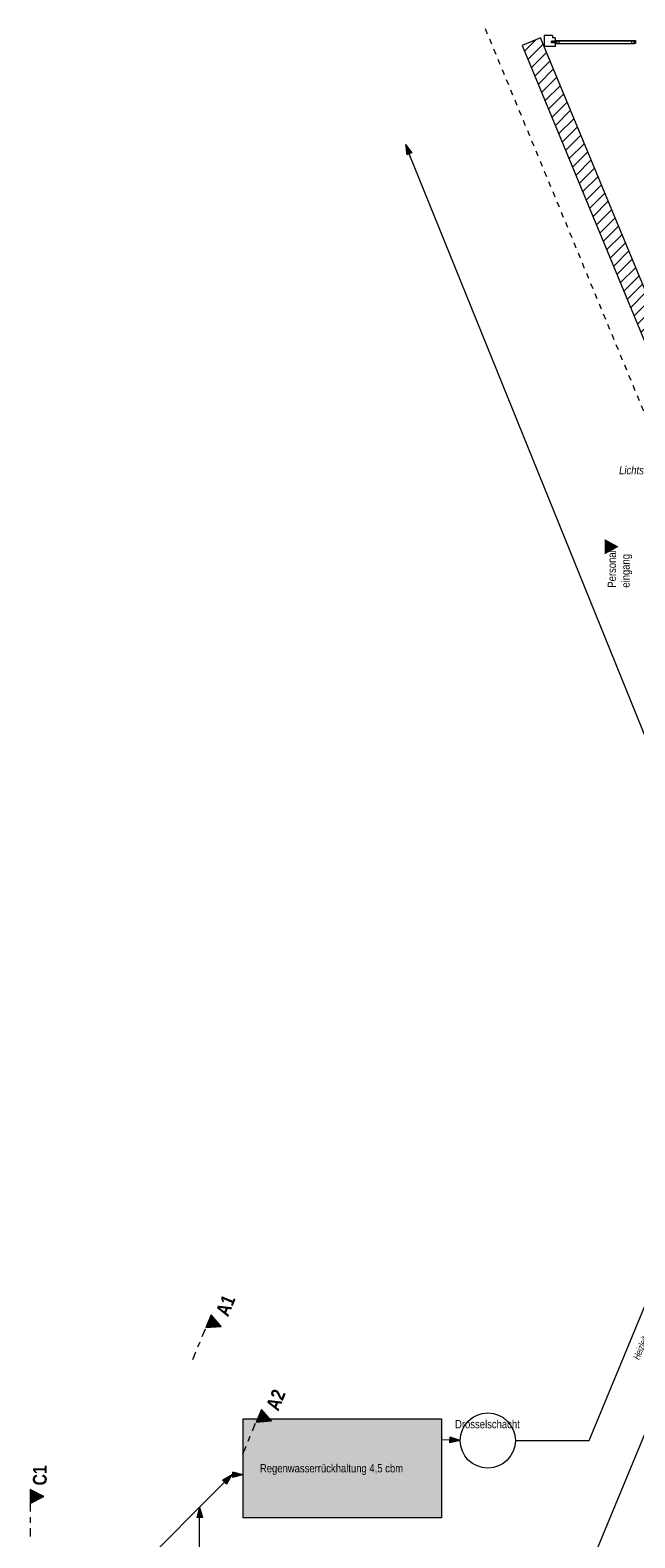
# Model space of a CAD drawing. Header units: metres. Extents: x -89 to 754, y -195 to 69.
# Tile 253 of 256: x 10 to 21, y 28 to 55. Entities that reach past the tile are written whole.
import ezdxf

# ---------------------------------------------------------------- set-up
doc = ezdxf.new("R2010")
doc.units = ezdxf.units.M
doc.header["$MEASUREMENT"] = 0
for name, pattern in [('Schnittlinie', [0.3, 0.15, -0.075, 0, -0.075]), ('Strichlinie_ eng', [0.115, 0.075, -0.04]), ('Wipeout_Contour', [1, 0, -1])]:
    doc.linetypes.add(name, pattern=pattern)
for name, color, linetype in [('10 Fassade', 7, 'Continuous'), ('10 Wand außen', 7, 'Continuous'), ('30 Dach', 7, 'Continuous'), ('70 Entwässerung_Regenwasser', 7, 'Continuous'), ('70 Heizung', 7, 'Continuous'), ('95 Ausführungsplanung Beschriftung', 7, 'Continuous'), ('97 Brandschutz Dokumentation', 7, 'Continuous'), ('98 Schnitt Marker', 7, 'Continuous'), ('@RL_500 Einrichtung', 7, 'Continuous'), ('Abbruch_70 Entwässerung_Regenwasser', 7, 'Continuous'), ('Neubau_70 Entwässerung_Regenwasser', 7, 'Continuous')]:
    doc.layers.add(name, color=color, linetype=linetype)
doc.styles.add('ERSTELLTER_STIL_2', font='ARIALN.TTF')
doc.styles.add('ERSTELLTER_STIL_3', font='ARIALN.TTF')
doc.styles.add('ERSTELLTER_STIL_6', font='ARIALN.TTF')
doc.styles.add('ERSTELLTER_STIL_7', font='arial.ttf', dxfattribs={"width": 0.75})
doc.linetypes.add('Regenwasserleitung', pattern='A,0,[2,995_ARC_230 ERW_GR_EG_2607291.Shx,S=0.007841,R=0,X=0,Y=0],-0.988,0', length=0.988)

# ---------------------------------------------------------------- blocks, each defined once
blk = doc.blocks.new('Gebäudeeingang 27')
at = {"layer": '@RL_500 Einrichtung', "linetype": 'Continuous', "lineweight": 0, "true_color": 0x000000}
blk.add_hatch(color=18, dxfattribs=at).paths.add_polyline_path([(-0.125, 0.1375), (-0.125, -0.1375), (0.125, 0)])

msp = doc.modelspace()

# ---------------------------------------------------------------- hatches: boundary and pattern name
at = {"layer": '10 Wand außen', "linetype": 'Continuous', "lineweight": 18, "true_color": 0x1f1f1f}
h = msp.add_hatch(dxfattribs=at)
h.set_pattern_fill('Mauerziegel_HLz_4_0001', color=250, style=0, pattern_type=2)
h.set_pattern_definition([(45, (0, 0), (-0.106066, 0.106066), [])])
h.paths.add_polyline_path([(19.16, 54.962), (18.823, 54.822), (21.601, 48.116), (21.739, 48.173), (21.804, 48.2), (21.938, 48.256)])
at = {"layer": '70 Entwässerung_Regenwasser', "linetype": 'Continuous', "lineweight": 18, "true_color": 0x00a8ff}
for points in [[(16.707, 53.029), (16.731, 52.837), (16.824, 52.875)], [(17.702, 29.529), (17.518, 29.589), (17.513, 29.489)], [(13.557, 28.906), (13.39, 28.809), (13.461, 28.738)], [(13.765, 28.906), (13.578, 28.956), (13.578, 28.856)], [(12.975, 28.323), (12.925, 28.136), (13.025, 28.136)]]:
    msp.add_hatch(color=140, dxfattribs=at).paths.add_polyline_path(points)
at = {"layer": '98 Schnitt Marker', "linetype": 'Continuous', "lineweight": 0, "true_color": 0x000000}
for points in [[(13.184, 31.806), (13.088, 31.575), (13.367, 31.594)], [(14.095, 30.094), (13.999, 29.863), (14.278, 29.883)], [(9.9, 28.639), (9.9, 28.389), (10.15, 28.514)]]:
    msp.add_hatch(color=18, dxfattribs=at).paths.add_polyline_path(points)
at = {"layer": 'Neubau_70 Entwässerung_Regenwasser', "linetype": 'Continuous', "lineweight": 0, "true_color": 0xb9d3d3}
msp.add_hatch(color=9, dxfattribs=at).paths.add_polyline_path([(13.765, 29.924), (17.365, 29.924), (17.365, 28.124), (13.765, 28.124)])

# ---------------------------------------------------------------- linework, layer by layer
at = {"layer": '10 Fassade', "color": 7, "linetype": 'Continuous', "lineweight": 13}
msp.add_line((19.226, 55.002), (19.226, 54.802), dxfattribs=at)
at = {"layer": '10 Wand außen', "color": 7, "linetype": 'Continuous', "lineweight": 9, "flags": 128}
for points in [[(19.16, 54.962), (18.823, 54.822)], [(21.938, 48.256), (19.16, 54.962)], [(18.823, 54.822), (21.601, 48.116)]]:
    msp.add_lwpolyline(points, dxfattribs=at)
at = {"layer": '70 Entwässerung_Regenwasser', "color": 140, "linetype": 'Continuous', "lineweight": 18, "true_color": 0x00a8ff}
for p, q in [((16.707, 53.029), (16.824, 52.875)), ((16.707, 53.029), (16.731, 52.837)), ((16.824, 52.875), (16.731, 52.837)), ((23.166, 37.085), (16.777, 52.856)), ((20.041, 29.529), (23.166, 37.085)), ((17.365, 29.547), (17.516, 29.539)), ((17.513, 29.489), (17.518, 29.589)), ((17.702, 29.529), (17.513, 29.489)), ((17.702, 29.529), (17.518, 29.589)), ((18.702, 29.529), (20.041, 29.529)), ((10.054, 25.402), (13.425, 28.774)), ((13.557, 28.906), (13.39, 28.809)), ((13.461, 28.738), (13.39, 28.809)), ((13.557, 28.906), (13.461, 28.738)), ((13.557, 28.906), (13.578, 28.906)), ((13.578, 28.856), (13.578, 28.956)), ((13.765, 28.906), (13.578, 28.956)), ((13.765, 28.906), (13.578, 28.856)), ((12.975, 28.323), (12.925, 28.136)), ((12.975, 28.323), (13.025, 28.136)), ((13.025, 28.136), (12.925, 28.136)), ((12.975, 25.402), (12.975, 28.136))]:
    msp.add_line(p, q, dxfattribs=at)
msp.add_circle((18.202, 29.529), 0.5, dxfattribs=at)
at = {"layer": '98 Schnitt Marker', "color": 7, "linetype": 'Schnittlinie', "lineweight": 9}
for p, q in [((12.849, 30.997), (13.088, 31.575)), ((13.76, 29.286), (13.999, 29.863)), ((9.9, 28.389), (9.9, 27.764))]:
    msp.add_line(p, q, dxfattribs=at)
at = {"layer": '98 Schnitt Marker', "color": 7, "linetype": 'Continuous', "lineweight": 9, "flags": 128}
for points in [[(13.184, 31.806), (13.088, 31.575), (13.367, 31.594)], [(14.095, 30.094), (13.999, 29.863), (14.278, 29.883)], [(9.9, 28.639), (9.9, 28.389), (10.15, 28.514)]]:
    msp.add_lwpolyline(points, close=True, dxfattribs=at)
at = {"layer": 'Abbruch_70 Entwässerung_Regenwasser', "color": 140, "linetype": 'Regenwasserleitung', "lineweight": 18, "true_color": 0x00a8ff}
msp.add_line((19.224, 25.243), (23.803, 36.298), dxfattribs=at)
at = {"layer": 'Neubau_70 Entwässerung_Regenwasser', "color": 140, "linetype": 'Continuous', "lineweight": 18, "true_color": 0x00a8ff, "flags": 128}
msp.add_lwpolyline([(13.765, 29.924), (17.365, 29.924), (17.365, 28.124), (13.765, 28.124)], close=True, dxfattribs=at)

# ---------------------------------------------------------------- block references
at = {"layer": '@RL_500 Einrichtung', "color": 253, "linetype": 'Continuous', "lineweight": 13, "true_color": 0x9f9f9f}
msp.add_blockref('Gebäudeeingang 27', (20.45, 45.734), dxfattribs=at)

# ---------------------------------------------------------------- texts
at = {"layer": '70 Entwässerung_Regenwasser', "color": 140, "linetype": 'Continuous', "lineweight": 18, "true_color": 0x00a8ff, "insert": (17.608, 29.901), "char_height": 0.15, "attachment_point": 1, "style": 'ERSTELLTER_STIL_3'}
msp.add_mtext('\\A1;{\\pql;\\fArial Narrow|b0|i0|c0|p0;\\W1.000000;Drosselschacht}', dxfattribs=at)
at = {"layer": '70 Heizung', "color": 7, "linetype": 'Continuous', "lineweight": 9, "insert": (20.834, 31.03), "char_height": 0.125, "attachment_point": 1, "rotation": 67.5301, "style": 'ERSTELLTER_STIL_7'}
msp.add_mtext('\\A1;{\\pql;\\fArial|b0|i1|c0|p0;\\W0.750000;Heizleitungen verlaufen \\fArial|b0|i1|c0|p0;\\H0.977916x;\\W0.750000;1m unter dem Erdreich}', dxfattribs=at)
at = {"layer": '95 Ausführungsplanung Beschriftung', "color": 7, "linetype": 'Continuous', "lineweight": 9, "insert": (20.377, 44.991), "char_height": 0.15, "attachment_point": 1, "rotation": 90, "line_spacing_factor": 0.996837, "style": 'ERSTELLTER_STIL_3'}
msp.add_mtext('\\A1;{\\pql;\\fArial Narrow|b0|i0|c0|p0;\\W1.000000;Personal\\fArial Narrow|b0|i0|c0|p0;\\W1.000000;-\\P\\pql;\\fArial Narrow|b0|i0|c0|p0;\\W1.000000;eingang}', dxfattribs=at)
at = {"layer": '97 Brandschutz Dokumentation', "color": 7, "linetype": 'Continuous', "lineweight": 9, "insert": (20.585, 47.197), "char_height": 0.15, "attachment_point": 1, "style": 'ERSTELLTER_STIL_6'}
msp.add_mtext('\\A1;{\\pql;\\fArial Narrow|b0|i1|c0|p0;\\W1.000000;Lichtschacht}', dxfattribs=at)
at = {"layer": '98 Schnitt Marker', "color": 7, "lineweight": 9, "char_height": 0.25, "attachment_point": 7, "style": 'ERSTELLTER_STIL_2'}
for s, insert, rotation in [('\\A1;{\\pql;\\pt0;\\fArial Narrow|b1|i0|c0|p0;\\W1.000000;A1}', (13.49, 31.76), 67.5), ('\\A1;{\\pql;\\pt0;\\fArial Narrow|b1|i0|c0|p0;\\W1.000000;A2}', (14.401, 30.049), 67.5), ('\\A1;{\\pql;\\pt0;\\fArial Narrow|b1|i0|c0|p0;\\W1.000000;C1}', (10.204, 28.714), 90)]:
    msp.add_mtext(s, dxfattribs=dict(at, insert=insert, rotation=rotation))
at = {"layer": 'Neubau_70 Entwässerung_Regenwasser', "color": 140, "linetype": 'Continuous', "lineweight": 18, "true_color": 0x00a8ff, "insert": (14.068, 29.101), "char_height": 0.15, "attachment_point": 1, "style": 'ERSTELLTER_STIL_3'}
msp.add_mtext('\\A1;{\\pql;\\fArial Narrow|b0|i0|c0|p0;\\W1.000000;Regenwasserrückhaltung 4,5 cbm}', dxfattribs=at)

# ---------------------------------------------------------------- next in the draw order: wipeouts: each hides what was drawn before it
at = {"color": 254, "linetype": 'Wipeout_Contour', "lineweight": 0, "ltscale": 233.86551}
msp.add_wipeout([(20.815, 54.907), (19.491, 54.907), (19.491, 54.852), (20.815, 54.852)], dxfattribs=at).dxf.layer = '10 Fassade'

# ---------------------------------------------------------------- next in the draw order: wipeouts: each hides what was drawn before it
at = {"color": 254, "linetype": 'Wipeout_Contour', "lineweight": 0, "ltscale": 233.979019}
msp.add_wipeout([(19.471, 54.912), (19.471, 54.907), (20.835, 54.907), (20.835, 54.912)], dxfattribs=at).dxf.layer = '10 Fassade'

# ---------------------------------------------------------------- next in the draw order: linework, layer by layer
at = {"layer": '10 Fassade', "color": 7, "linetype": 'Continuous', "lineweight": 13}
for p, q in [((19.376, 55.002), (19.226, 55.002)), ((19.376, 55.002), (19.376, 54.962)), ((19.426, 54.962), (19.376, 54.962)), ((19.426, 54.962), (19.426, 54.897)), ((19.376, 54.802), (19.226, 54.802)), ((19.356, 54.897), (19.356, 54.867)), ((19.376, 54.897), (19.356, 54.897)), ((19.376, 54.867), (19.356, 54.867)), ((19.396, 54.897), (19.376, 54.897)), ((19.396, 54.867), (19.376, 54.867)), ((19.426, 54.802), (19.376, 54.802)), ((19.396, 54.897), (19.396, 54.867)), ((19.406, 54.897), (19.406, 54.867)), ((19.426, 54.897), (19.406, 54.897)), ((19.426, 54.867), (19.406, 54.867)), ((19.426, 54.867), (19.426, 54.802)), ((19.491, 54.907), (20.815, 54.907)), ((20.815, 54.897), (19.491, 54.897)), ((20.815, 54.852), (19.491, 54.852))]:
    msp.add_line(p, q, dxfattribs=at)
at = {"layer": '10 Fassade', "color": 7, "linetype": 'Continuous', "lineweight": 13, "flags": 128}
for points in [[(19.396, 54.897), (19.396, 54.867), (19.356, 54.867), (19.356, 54.897)], [(19.426, 54.912), (19.471, 54.912), (19.471, 54.907), (19.446, 54.907), (19.446, 54.857), (19.426, 54.857)], [(19.446, 54.907), (19.491, 54.907), (19.491, 54.852), (19.446, 54.852)], [(19.471, 54.912), (20.835, 54.912), (20.835, 54.907), (19.471, 54.907)], [(20.86, 54.852), (20.815, 54.852), (20.815, 54.907), (20.86, 54.907)], [(20.88, 54.857), (20.86, 54.857), (20.86, 54.907), (20.835, 54.907), (20.835, 54.912), (20.88, 54.912)]]:
    msp.add_lwpolyline(points, close=True, dxfattribs=at)
at = {"layer": '30 Dach', "color": 7, "linetype": 'Strichlinie_ eng', "lineweight": 9}
msp.add_line((18.155, 55.128), (26.187, 35.737), dxfattribs=at)

doc.saveas('drawing.dxf')
